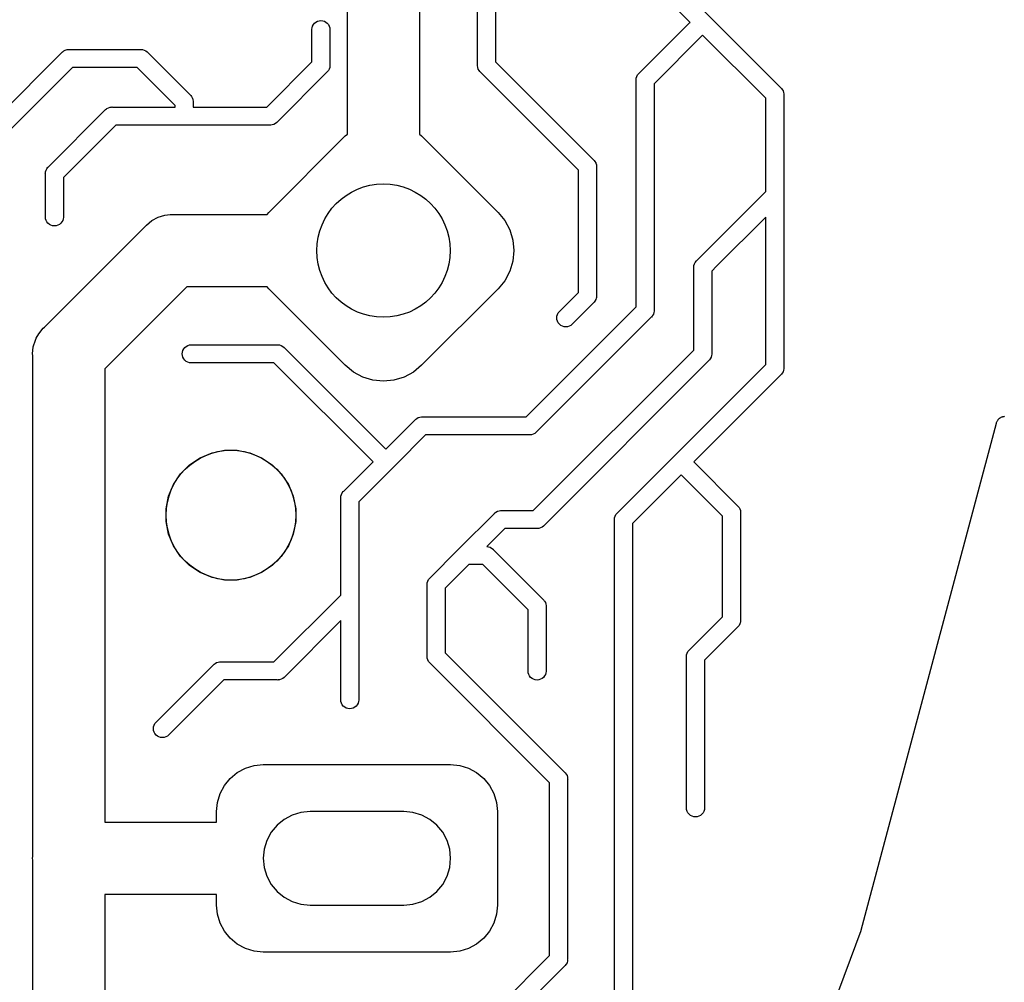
# Model space of a CAD drawing. Extents: x 5.02 to 6.67, y -5.6 to -2.91.
# Tile 5 of 9: x 5.31 to 5.85, y -4.4 to -3.87. Entities that reach past the tile are written whole.
import ezdxf

# ---------------------------------------------------------------- set-up
doc = ezdxf.new("R2010")
doc.units = 0
doc.header["$MEASUREMENT"] = 0
doc.layers.add('BLACK', color=7, linetype='CONTINUOUS')

msp = doc.modelspace()

# ---------------------------------------------------------------- linework, layer by layer
at = {"layer": 'BLACK', "linetype": 'CONTINUOUS'}
for p, q in [((5.52629, -3.66938), (5.52629, -3.93511)), ((5.48692, -3.93511), (5.48692, -3.67657)), ((5.55807, -3.8974), (5.55807, -3.85063)), ((5.56791, -3.85243), (5.56791, -3.8956)), ((5.6624, -3.84836), (5.72378, -3.90974)), ((5.67417, -3.87404), (5.65417, -3.85404)), ((5.46894, -3.87446), (5.46969, -3.87384)), ((5.46969, -3.87384), (5.47055, -3.87338)), ((5.47055, -3.87338), (5.47148, -3.8731)), ((5.47148, -3.8731), (5.47244, -3.87301)), ((5.47244, -3.87301), (5.47341, -3.8731)), ((5.47341, -3.8731), (5.47433, -3.87338)), ((5.47433, -3.87338), (5.47519, -3.87384)), ((5.47519, -3.87384), (5.47594, -3.87446)), ((5.6463, -3.90186), (5.67386, -3.8743)), ((5.67386, -3.8743), (5.67417, -3.87404)), ((5.46752, -3.87771), (5.46759, -3.87699)), ((5.46752, -3.8956), (5.46752, -3.87771)), ((5.46759, -3.87699), (5.46787, -3.87606)), ((5.46787, -3.87606), (5.46833, -3.87521)), ((5.46833, -3.87521), (5.46894, -3.87446)), ((5.47594, -3.87446), (5.47655, -3.87521)), ((5.47655, -3.87521), (5.47701, -3.87606)), ((5.47701, -3.87606), (5.47729, -3.87699)), ((5.47729, -3.87699), (5.47736, -3.87771)), ((5.47736, -3.87771), (5.47736, -3.8974)), ((5.68082, -3.88126), (5.65453, -3.90755)), ((5.68107, -3.88095), (5.68082, -3.88126)), ((5.71555, -3.91542), (5.68107, -3.88095)), ((5.26834, -3.95304), (5.331, -3.89039)), ((5.331, -3.89039), (5.33115, -3.8902)), ((5.33115, -3.8902), (5.33134, -3.89005)), ((5.33134, -3.89005), (5.3319, -3.88959)), ((5.3319, -3.88959), (5.33275, -3.88913)), ((5.33275, -3.88913), (5.33368, -3.88885)), ((5.33368, -3.88885), (5.3344, -3.88878)), ((5.3344, -3.88878), (5.33465, -3.88876)), ((5.3344, -3.88878), (5.3344, -3.88878)), ((5.33465, -3.88876), (5.33489, -3.88878)), ((5.33489, -3.88878), (5.37377, -3.88878)), ((5.37377, -3.88878), (5.37402, -3.88876)), ((5.37402, -3.88876), (5.37426, -3.88878)), ((5.37426, -3.88878), (5.37426, -3.88878)), ((5.37426, -3.88878), (5.37498, -3.88885)), ((5.37498, -3.88885), (5.37591, -3.88913)), ((5.37591, -3.88913), (5.37676, -3.88959)), ((5.37676, -3.88959), (5.37751, -3.8902)), ((5.37751, -3.8902), (5.37767, -3.89039)), ((5.37767, -3.89039), (5.40095, -3.91367)), ((5.44284, -3.92028), (5.46752, -3.8956)), ((5.56791, -3.8956), (5.62142, -3.94911)), ((5.33668, -3.89862), (5.27657, -3.95873)), ((5.37198, -3.89862), (5.33668, -3.89862)), ((5.39272, -3.91936), (5.37198, -3.89862)), ((5.47594, -3.90113), (5.47575, -3.90129)), ((5.47609, -3.90095), (5.47594, -3.90113)), ((5.47655, -3.90039), (5.47609, -3.90095)), ((5.47609, -3.90095), (5.47609, -3.90095)), ((5.47701, -3.89953), (5.47655, -3.90039)), ((5.47655, -3.90039), (5.47655, -3.90039)), ((5.47729, -3.8986), (5.47701, -3.89953)), ((5.47736, -3.89788), (5.47729, -3.8986)), ((5.47736, -3.8974), (5.47739, -3.89764)), ((5.47739, -3.89764), (5.47736, -3.89788)), ((5.47736, -3.89788), (5.47736, -3.89788)), ((5.55805, -3.89764), (5.55807, -3.8974)), ((5.55814, -3.8986), (5.55805, -3.89764)), ((5.55842, -3.89953), (5.55814, -3.8986)), ((5.55888, -3.90039), (5.55842, -3.89953)), ((5.55934, -3.90094), (5.55888, -3.90039)), ((5.5595, -3.90113), (5.55934, -3.90094)), ((5.55968, -3.90129), (5.5595, -3.90113)), ((5.47575, -3.90129), (5.44853, -3.92851)), ((5.61319, -3.95479), (5.55968, -3.90129)), ((5.64466, -3.90551), (5.64469, -3.90527)), ((5.64469, -3.90575), (5.64466, -3.90551)), ((5.64469, -3.90527), (5.64476, -3.90455)), ((5.64469, -3.90527), (5.64469, -3.90527)), ((5.64469, -4.02946), (5.64469, -3.90575)), ((5.64476, -3.90455), (5.64504, -3.90362)), ((5.64504, -3.90362), (5.64549, -3.90276)), ((5.64549, -3.90276), (5.64611, -3.90202)), ((5.64611, -3.90202), (5.6463, -3.90186)), ((5.65453, -3.90755), (5.65453, -4.03125)), ((5.72378, -3.90974), (5.72397, -3.90989)), ((5.72397, -3.90989), (5.72412, -3.91008)), ((5.72412, -3.91008), (5.72458, -3.91064)), ((5.72458, -3.91064), (5.72504, -3.91149)), ((5.72504, -3.91149), (5.72532, -3.91242)), ((5.40095, -3.91367), (5.40113, -3.91383)), ((5.40113, -3.91383), (5.40129, -3.91401)), ((5.40129, -3.91401), (5.40129, -3.91401)), ((5.40129, -3.91401), (5.40175, -3.91458)), ((5.40175, -3.91458), (5.40213, -3.91528)), ((5.40213, -3.91528), (5.40221, -3.91543)), ((5.40221, -3.91543), (5.40249, -3.91636)), ((5.40249, -3.91636), (5.40256, -3.91708)), ((5.40256, -3.91708), (5.40256, -3.91708)), ((5.40256, -3.91708), (5.40258, -3.91732)), ((5.40258, -3.91732), (5.40256, -3.91756)), ((5.71555, -3.96647), (5.71555, -3.91542)), ((5.72532, -3.91242), (5.72539, -3.91314)), ((5.72539, -3.91314), (5.72539, -3.91314)), ((5.72539, -3.91314), (5.72542, -3.91339)), ((5.72542, -3.91339), (5.72539, -3.91363)), ((5.72539, -3.91363), (5.72539, -3.96826)), ((5.32346, -3.95304), (5.35462, -3.92189)), ((5.35462, -3.92189), (5.35477, -3.9217)), ((5.35477, -3.9217), (5.35531, -3.92126)), ((5.35531, -3.92126), (5.35552, -3.92109)), ((5.35552, -3.92109), (5.35638, -3.92063)), ((5.35638, -3.92063), (5.3573, -3.92035)), ((5.3573, -3.92035), (5.35803, -3.92028)), ((5.35803, -3.92028), (5.35827, -3.92025)), ((5.35803, -3.92028), (5.35803, -3.92028)), ((5.35827, -3.92025), (5.35851, -3.92028)), ((5.35851, -3.92028), (5.39272, -3.92028)), ((5.39272, -3.92028), (5.39272, -3.91936)), ((5.40256, -3.91756), (5.40256, -3.92028)), ((5.40256, -3.92028), (5.44284, -3.92028)), ((5.36031, -3.93012), (5.33169, -3.95873)), ((5.3974, -3.93012), (5.36031, -3.93012)), ((5.39764, -3.93014), (5.3974, -3.93012)), ((5.39788, -3.93012), (5.39764, -3.93014)), ((5.44464, -3.93012), (5.39788, -3.93012)), ((5.44488, -3.93014), (5.44464, -3.93012)), ((5.44512, -3.93012), (5.44488, -3.93014)), ((5.44585, -3.93005), (5.44512, -3.93012)), ((5.44512, -3.93012), (5.44512, -3.93012)), ((5.44677, -3.92977), (5.44585, -3.93005)), ((5.44763, -3.92931), (5.44677, -3.92977)), ((5.44838, -3.92869), (5.44763, -3.92931)), ((5.44853, -3.92851), (5.44838, -3.92869)), ((5.44397, -3.97785), (5.48573, -3.93609)), ((5.48573, -3.93609), (5.48692, -3.93511)), ((5.52629, -3.93511), (5.52748, -3.93609)), ((5.52748, -3.93609), (5.56924, -3.97785)), ((5.62142, -3.94911), (5.62161, -3.94926)), ((5.62161, -3.94926), (5.62176, -3.94945)), ((5.62176, -3.94945), (5.62222, -3.95001)), ((5.32192, -3.95573), (5.3222, -3.9548)), ((5.3222, -3.9548), (5.32266, -3.95395)), ((5.32266, -3.95395), (5.32327, -3.9532)), ((5.32327, -3.9532), (5.32346, -3.95304)), ((5.61319, -4.02158), (5.61319, -3.95479)), ((5.62222, -3.95001), (5.6226, -3.95071)), ((5.6226, -3.95071), (5.62268, -3.95086)), ((5.62268, -3.95086), (5.62296, -3.95179)), ((5.62296, -3.95179), (5.62303, -3.95251)), ((5.62303, -3.95251), (5.62303, -3.95251)), ((5.62303, -3.95251), (5.62306, -3.95276)), ((5.62306, -3.95276), (5.62303, -3.953)), ((5.62303, -3.953), (5.62303, -4.02338)), ((5.32183, -3.95669), (5.32185, -3.95645)), ((5.32185, -3.95693), (5.32183, -3.95669)), ((5.32185, -3.95645), (5.32192, -3.95573)), ((5.32185, -3.95645), (5.32185, -3.95645)), ((5.32185, -3.98056), (5.32185, -3.95693)), ((5.33169, -3.95873), (5.33169, -3.98056)), ((5.68173, -4.00029), (5.71555, -3.96647)), ((5.72539, -3.96826), (5.72542, -3.9685)), ((5.72542, -3.9685), (5.72539, -3.96875)), ((5.72539, -3.96875), (5.72539, -4.06275)), ((5.32192, -3.98128), (5.32185, -3.98056)), ((5.3222, -3.98221), (5.32192, -3.98128)), ((5.33162, -3.98128), (5.33134, -3.98221)), ((5.33169, -3.98056), (5.33162, -3.98128)), ((5.38004, -3.98228), (5.38346, -3.98046)), ((5.38346, -3.98046), (5.38717, -3.97933)), ((5.38717, -3.97933), (5.39007, -3.97905)), ((5.39007, -3.97905), (5.39103, -3.97895)), ((5.39103, -3.97895), (5.392, -3.97905)), ((5.392, -3.97905), (5.44299, -3.97905)), ((5.44299, -3.97905), (5.44397, -3.97785)), ((5.56924, -3.97785), (5.57291, -3.98233)), ((5.71555, -3.98038), (5.68869, -4.00725)), ((5.71555, -4.06095), (5.71555, -3.98038)), ((5.32141, -4.04051), (5.37643, -3.98549)), ((5.32266, -3.98306), (5.3222, -3.98221)), ((5.32328, -3.98381), (5.32266, -3.98306)), ((5.32402, -3.98443), (5.32328, -3.98381)), ((5.32488, -3.98488), (5.32402, -3.98443)), ((5.32581, -3.98516), (5.32488, -3.98488)), ((5.32677, -3.98526), (5.32581, -3.98516)), ((5.32774, -3.98516), (5.32677, -3.98526)), ((5.32866, -3.98488), (5.32774, -3.98516)), ((5.32952, -3.98443), (5.32866, -3.98488)), ((5.33027, -3.98381), (5.32952, -3.98443)), ((5.33088, -3.98306), (5.33027, -3.98381)), ((5.33134, -3.98221), (5.33088, -3.98306)), ((5.37643, -3.98549), (5.37705, -3.98474)), ((5.37705, -3.98474), (5.38004, -3.98228)), ((5.57291, -3.98233), (5.57564, -3.98743)), ((5.57564, -3.98743), (5.57732, -3.99297)), ((5.57732, -3.99297), (5.57789, -3.99873)), ((5.57789, -3.99873), (5.57732, -4.00449)), ((5.67779, -4.00422), (5.68173, -4.00029)), ((5.68173, -4.00029), (5.68173, -4.00029)), ((5.57732, -4.00449), (5.57564, -4.01003)), ((5.67616, -4.00787), (5.67618, -4.00763)), ((5.67618, -4.00812), (5.67616, -4.00787)), ((5.67618, -4.00763), (5.67625, -4.00691)), ((5.67618, -4.00763), (5.67618, -4.00763)), ((5.67618, -4.05308), (5.67618, -4.00812)), ((5.67625, -4.00691), (5.67653, -4.00598)), ((5.67653, -4.00598), (5.67699, -4.00513)), ((5.67699, -4.00513), (5.67761, -4.00438)), ((5.67761, -4.00438), (5.67779, -4.00422)), ((5.68869, -4.00725), (5.68602, -4.00991)), ((5.68869, -4.00725), (5.68869, -4.00725)), ((5.57564, -4.01003), (5.57291, -4.01514)), ((5.68602, -4.00991), (5.68602, -4.05488)), ((5.39919, -4.01842), (5.35433, -4.06327)), ((5.44299, -4.01842), (5.39919, -4.01842)), ((5.44397, -4.01961), (5.44299, -4.01842)), ((5.48573, -4.06137), (5.44397, -4.01961)), ((5.56924, -4.01961), (5.52748, -4.06137)), ((5.57291, -4.01514), (5.56924, -4.01961)), ((5.60265, -4.03212), (5.61319, -4.02158)), ((5.62295, -4.02463), (5.62268, -4.02551)), ((5.62296, -4.02459), (5.62295, -4.02463)), ((5.62303, -4.02386), (5.62296, -4.02459)), ((5.62303, -4.02338), (5.62306, -4.02362)), ((5.62306, -4.02362), (5.62303, -4.02386)), ((5.62303, -4.02386), (5.62303, -4.02386)), ((5.58458, -4.08957), (5.64469, -4.02946)), ((5.62142, -4.02727), (5.60961, -4.03908)), ((5.62161, -4.02712), (5.62142, -4.02727)), ((5.62176, -4.02693), (5.62161, -4.02712)), ((5.62222, -4.02637), (5.62176, -4.02693)), ((5.62176, -4.02693), (5.62176, -4.02693)), ((5.62268, -4.02551), (5.62222, -4.02637)), ((5.65292, -4.03515), (5.59026, -4.0978)), ((5.60135, -4.03543), (5.60145, -4.03447)), ((5.60145, -4.0364), (5.60135, -4.03543)), ((5.60145, -4.03447), (5.60173, -4.03354)), ((5.60173, -4.03354), (5.60219, -4.03269)), ((5.60219, -4.03269), (5.60265, -4.03212)), ((5.6531, -4.03499), (5.65292, -4.03515)), ((5.65349, -4.03452), (5.6531, -4.03499)), ((5.65372, -4.03424), (5.65349, -4.03452)), ((5.65417, -4.03339), (5.65372, -4.03424)), ((5.65446, -4.03246), (5.65417, -4.03339)), ((5.65417, -4.03339), (5.65417, -4.03339)), ((5.65453, -4.03174), (5.65446, -4.03246)), ((5.65453, -4.03125), (5.65455, -4.0315)), ((5.65455, -4.0315), (5.65453, -4.03174)), ((5.65453, -4.03174), (5.65453, -4.03174)), ((5.3182, -4.04413), (5.32066, -4.04113)), ((5.32066, -4.04113), (5.32141, -4.04051)), ((5.60173, -4.03733), (5.60145, -4.0364)), ((5.60219, -4.03818), (5.60173, -4.03733)), ((5.6028, -4.03893), (5.60219, -4.03818)), ((5.60355, -4.03954), (5.6028, -4.03893)), ((5.60441, -4.04), (5.60355, -4.03954)), ((5.60533, -4.04028), (5.60441, -4.04)), ((5.6063, -4.04038), (5.60533, -4.04028)), ((5.60726, -4.04028), (5.6063, -4.04038)), ((5.60819, -4.04), (5.60726, -4.04028)), ((5.60905, -4.03954), (5.60819, -4.04)), ((5.60961, -4.03908), (5.60905, -4.03954)), ((5.31687, -4.04661), (5.3182, -4.04413)), ((5.31487, -4.05512), (5.31525, -4.05126)), ((5.31525, -4.05126), (5.31637, -4.04755)), ((5.31637, -4.04755), (5.31687, -4.04661)), ((5.39746, -4.05237), (5.39808, -4.05162)), ((5.39808, -4.05162), (5.39883, -4.05101)), ((5.39883, -4.05101), (5.39968, -4.05055)), ((5.39968, -4.05055), (5.40061, -4.05027)), ((5.40061, -4.05027), (5.40133, -4.0502)), ((5.40133, -4.0502), (5.44858, -4.0502)), ((5.44858, -4.0502), (5.44882, -4.05017)), ((5.44882, -4.05017), (5.44906, -4.0502)), ((5.44906, -4.0502), (5.44906, -4.0502)), ((5.44906, -4.0502), (5.44978, -4.05027)), ((5.44978, -4.05027), (5.45071, -4.05055)), ((5.45071, -4.05055), (5.45157, -4.05101)), ((5.45157, -4.05101), (5.45232, -4.05162)), ((5.45232, -4.05162), (5.45247, -4.05181)), ((5.45247, -4.05181), (5.50787, -4.10721)), ((5.31496, -4.05609), (5.31487, -4.05512)), ((5.31496, -4.32974), (5.31496, -4.05609)), ((5.39663, -4.05512), (5.39672, -4.05415)), ((5.39672, -4.05608), (5.39663, -4.05512)), ((5.39672, -4.05415), (5.39701, -4.05323)), ((5.39701, -4.05701), (5.39672, -4.05608)), ((5.39701, -4.05323), (5.39746, -4.05237)), ((5.39746, -4.05787), (5.39701, -4.05701)), ((5.58851, -4.14075), (5.67618, -4.05308)), ((5.68567, -4.05701), (5.68521, -4.05787)), ((5.68595, -4.05608), (5.68567, -4.05701)), ((5.68567, -4.05701), (5.68567, -4.05701)), ((5.68602, -4.05536), (5.68595, -4.05608)), ((5.68602, -4.05488), (5.68605, -4.05512)), ((5.68605, -4.05512), (5.68602, -4.05536)), ((5.68602, -4.05536), (5.68602, -4.05536)), ((5.39808, -4.05861), (5.39746, -4.05787)), ((5.39883, -4.05923), (5.39808, -4.05861)), ((5.39968, -4.05969), (5.39883, -4.05923)), ((5.40061, -4.05997), (5.39968, -4.05969)), ((5.40133, -4.06004), (5.40061, -4.05997)), ((5.44678, -4.06004), (5.40133, -4.06004)), ((5.50091, -4.11417), (5.44678, -4.06004)), ((5.4902, -4.06504), (5.48573, -4.06137)), ((5.52748, -4.06137), (5.52301, -4.06504)), ((5.68441, -4.05877), (5.5942, -4.14898)), ((5.66598, -4.11052), (5.71555, -4.06095)), ((5.6846, -4.05861), (5.68441, -4.05877)), ((5.68475, -4.05843), (5.6846, -4.05861)), ((5.68521, -4.05787), (5.68475, -4.05843)), ((5.68475, -4.05843), (5.68475, -4.05843)), ((5.35433, -4.06327), (5.35433, -4.31102)), ((5.4953, -4.06777), (5.4902, -4.06504)), ((5.50084, -4.06945), (5.4953, -4.06777)), ((5.5179, -4.06777), (5.51236, -4.06945)), ((5.52301, -4.06504), (5.5179, -4.06777)), ((5.72378, -4.06664), (5.67625, -4.11417)), ((5.72397, -4.06649), (5.72378, -4.06664)), ((5.72412, -4.0663), (5.72397, -4.06649)), ((5.72458, -4.06574), (5.72412, -4.0663)), ((5.72412, -4.0663), (5.72412, -4.0663)), ((5.72504, -4.06488), (5.72458, -4.06574)), ((5.72532, -4.06396), (5.72504, -4.06488)), ((5.72504, -4.06488), (5.72504, -4.06488)), ((5.72539, -4.06323), (5.72532, -4.06396)), ((5.72539, -4.06275), (5.72542, -4.06299)), ((5.72542, -4.06299), (5.72539, -4.06323)), ((5.72539, -4.06323), (5.72539, -4.06323)), ((5.5066, -4.07002), (5.50084, -4.06945)), ((5.51236, -4.06945), (5.5066, -4.07002)), ((5.52659, -4.08964), (5.52732, -4.08957)), ((5.52732, -4.08957), (5.52756, -4.08954)), ((5.52732, -4.08957), (5.52732, -4.08957)), ((5.52756, -4.08954), (5.5278, -4.08957)), ((5.5278, -4.08957), (5.58458, -4.08957)), ((5.84459, -4.08959), (5.84489, -4.08946)), ((5.84489, -4.08946), (5.84505, -4.08942)), ((5.84505, -4.08942), (5.8452, -4.08937)), ((5.8452, -4.08937), (5.84552, -4.08932)), ((5.84552, -4.08932), (5.84584, -4.08925)), ((5.84584, -4.08925), (5.846, -4.08924)), ((5.50787, -4.10721), (5.52391, -4.09118)), ((5.52391, -4.09118), (5.52406, -4.09099)), ((5.52406, -4.09099), (5.52425, -4.09084)), ((5.52425, -4.09084), (5.52481, -4.09038)), ((5.52425, -4.09084), (5.52425, -4.09084)), ((5.52481, -4.09038), (5.52567, -4.08992)), ((5.52567, -4.08992), (5.52576, -4.08989)), ((5.52576, -4.08989), (5.52659, -4.08964)), ((5.76775, -4.36996), (5.84163, -4.09292)), ((5.84163, -4.09292), (5.84164, -4.09285)), ((5.84164, -4.09285), (5.8417, -4.0927)), ((5.8417, -4.0927), (5.84174, -4.09254)), ((5.84174, -4.09254), (5.84188, -4.09225)), ((5.84188, -4.09225), (5.842, -4.09194)), ((5.842, -4.09194), (5.84209, -4.09181)), ((5.84209, -4.09181), (5.84216, -4.09166)), ((5.84216, -4.09166), (5.84235, -4.0914)), ((5.84235, -4.0914), (5.84252, -4.09112)), ((5.84252, -4.09112), (5.84264, -4.091)), ((5.84264, -4.091), (5.84273, -4.09087)), ((5.84273, -4.09087), (5.84297, -4.09065)), ((5.84297, -4.09065), (5.8432, -4.09042)), ((5.8432, -4.09042), (5.84333, -4.09032)), ((5.84333, -4.09032), (5.84345, -4.09021)), ((5.84345, -4.09021), (5.84373, -4.09004)), ((5.84373, -4.09004), (5.844, -4.08986)), ((5.844, -4.08986), (5.84415, -4.08979)), ((5.84415, -4.08979), (5.84429, -4.0897)), ((5.84429, -4.0897), (5.84459, -4.08959)), ((5.5296, -4.09941), (5.51349, -4.11551)), ((5.58637, -4.09941), (5.5296, -4.09941)), ((5.58661, -4.09943), (5.58637, -4.09941)), ((5.58686, -4.09941), (5.58661, -4.09943)), ((5.58758, -4.09934), (5.58686, -4.09941)), ((5.58686, -4.09941), (5.58686, -4.09941)), ((5.58851, -4.09906), (5.58758, -4.09934)), ((5.58936, -4.0986), (5.58851, -4.09906)), ((5.59011, -4.09798), (5.58936, -4.0986)), ((5.59026, -4.0978), (5.59011, -4.09798)), ((5.40648, -4.11183), (5.41293, -4.10916)), ((5.41293, -4.10916), (5.41978, -4.1078)), ((5.41978, -4.1078), (5.42676, -4.1078)), ((5.42676, -4.1078), (5.4336, -4.10916)), ((5.4336, -4.10916), (5.44005, -4.11183)), ((5.63449, -4.14202), (5.66564, -4.11086)), ((5.66564, -4.11086), (5.66579, -4.11068)), ((5.66579, -4.11068), (5.66598, -4.11052)), ((5.39575, -4.12064), (5.40068, -4.11571)), ((5.40068, -4.11571), (5.40648, -4.11183)), ((5.44005, -4.11183), (5.44585, -4.11571)), ((5.44585, -4.11571), (5.45079, -4.12064)), ((5.48488, -4.13021), (5.50091, -4.11417)), ((5.51315, -4.11586), (5.49311, -4.1359)), ((5.51334, -4.1157), (5.51315, -4.11586)), ((5.51349, -4.11551), (5.51334, -4.1157)), ((5.51349, -4.11551), (5.51349, -4.11551)), ((5.51349, -4.11551), (5.51349, -4.11551)), ((5.67625, -4.11417), (5.70016, -4.13808)), ((5.39187, -4.12644), (5.39575, -4.12064)), ((5.45079, -4.12064), (5.45467, -4.12644)), ((5.66929, -4.12113), (5.64272, -4.14771)), ((5.69193, -4.14377), (5.66929, -4.12113)), ((5.3892, -4.13289), (5.39187, -4.12644)), ((5.45467, -4.12644), (5.45734, -4.13289)), ((5.48334, -4.13289), (5.48362, -4.13197)), ((5.48362, -4.13197), (5.48408, -4.13111)), ((5.48408, -4.13111), (5.48469, -4.13036)), ((5.48469, -4.13036), (5.48488, -4.13021)), ((5.38783, -4.13974), (5.3892, -4.13289)), ((5.45734, -4.13289), (5.4587, -4.13974)), ((5.48324, -4.13386), (5.48327, -4.13362)), ((5.48327, -4.1341), (5.48324, -4.13386)), ((5.48327, -4.13362), (5.48334, -4.13289)), ((5.48327, -4.13362), (5.48327, -4.13362)), ((5.48327, -4.17692), (5.48327, -4.1341)), ((5.49311, -4.1359), (5.49311, -4.18874)), ((5.38783, -4.14672), (5.38783, -4.13974)), ((5.4587, -4.13974), (5.4587, -4.14672)), ((5.54787, -4.1617), (5.56722, -4.14236)), ((5.56722, -4.14236), (5.56737, -4.14217)), ((5.56737, -4.14217), (5.56756, -4.14202)), ((5.56756, -4.14202), (5.56812, -4.14156)), ((5.56812, -4.14156), (5.56897, -4.1411)), ((5.56897, -4.1411), (5.5699, -4.14082)), ((5.5699, -4.14082), (5.57062, -4.14075)), ((5.57062, -4.14075), (5.57063, -4.14075)), ((5.57063, -4.14075), (5.57087, -4.14072)), ((5.57087, -4.14072), (5.57111, -4.14075)), ((5.57111, -4.14075), (5.58851, -4.14075)), ((5.63323, -4.14378), (5.63368, -4.14292)), ((5.63368, -4.14292), (5.6343, -4.14217)), ((5.6343, -4.14217), (5.63449, -4.14202)), ((5.70016, -4.13808), (5.70035, -4.13824)), ((5.70035, -4.13824), (5.7005, -4.13842)), ((5.7005, -4.13842), (5.7005, -4.13842)), ((5.7005, -4.13842), (5.70073, -4.13871)), ((5.70073, -4.13871), (5.70096, -4.13898)), ((5.70096, -4.13898), (5.70142, -4.13984)), ((5.70142, -4.13984), (5.7017, -4.14077)), ((5.7017, -4.14077), (5.70177, -4.14149)), ((5.70177, -4.14149), (5.70177, -4.14149)), ((5.70177, -4.14149), (5.7018, -4.14173)), ((5.7018, -4.14173), (5.70177, -4.14197)), ((5.70177, -4.14197), (5.70177, -4.20055)), ((5.3892, -4.15356), (5.38783, -4.14672)), ((5.4587, -4.14672), (5.45734, -4.15356)), ((5.63285, -4.14567), (5.63287, -4.14543)), ((5.63287, -4.14591), (5.63285, -4.14567)), ((5.63287, -4.14543), (5.63295, -4.1447)), ((5.63287, -4.14543), (5.63287, -4.14543)), ((5.63287, -4.40347), (5.63287, -4.14591)), ((5.63295, -4.1447), (5.63323, -4.14378)), ((5.64272, -4.14771), (5.64272, -4.40527)), ((5.69193, -4.19661), (5.69193, -4.14377)), ((5.39187, -4.16001), (5.3892, -4.15356)), ((5.45734, -4.15356), (5.45467, -4.16001)), ((5.5729, -4.15059), (5.56308, -4.16042)), ((5.59031, -4.15059), (5.5729, -4.15059)), ((5.59055, -4.15061), (5.59031, -4.15059)), ((5.59079, -4.15059), (5.59055, -4.15061)), ((5.59152, -4.15052), (5.59079, -4.15059)), ((5.59079, -4.15059), (5.59079, -4.15059)), ((5.59244, -4.15024), (5.59152, -4.15052)), ((5.5933, -4.14978), (5.59244, -4.15024)), ((5.59405, -4.14917), (5.5933, -4.14978)), ((5.5942, -4.14898), (5.59405, -4.14917)), ((5.39575, -4.16582), (5.39187, -4.16001)), ((5.45467, -4.16001), (5.45079, -4.16582)), ((5.53212, -4.17745), (5.54753, -4.16204)), ((5.54753, -4.16204), (5.54768, -4.16186)), ((5.54768, -4.16186), (5.54787, -4.1617)), ((5.54787, -4.1617), (5.54787, -4.1617)), ((5.54787, -4.1617), (5.54787, -4.1617)), ((5.56308, -4.16042), (5.56323, -4.16043)), ((5.56323, -4.16043), (5.56323, -4.16043)), ((5.56323, -4.16043), (5.56396, -4.1605)), ((5.56396, -4.1605), (5.56488, -4.16079)), ((5.56488, -4.16079), (5.56574, -4.16124)), ((5.56574, -4.16124), (5.56649, -4.16186)), ((5.56649, -4.16186), (5.56664, -4.16205)), ((5.56664, -4.16205), (5.59386, -4.18926)), ((5.40068, -4.17075), (5.39575, -4.16582)), ((5.45079, -4.16582), (5.44585, -4.17075)), ((5.55322, -4.17028), (5.54035, -4.18314)), ((5.56095, -4.17028), (5.55322, -4.17028)), ((5.58563, -4.19495), (5.56095, -4.17028)), ((5.40648, -4.17463), (5.40068, -4.17075)), ((5.41293, -4.1773), (5.40648, -4.17463)), ((5.44005, -4.17463), (5.4336, -4.1773)), ((5.44585, -4.17075), (5.44005, -4.17463)), ((5.41978, -4.17866), (5.41293, -4.1773)), ((5.42676, -4.17866), (5.41978, -4.17866)), ((5.4336, -4.1773), (5.42676, -4.17866)), ((5.48327, -4.18694), (5.48327, -4.17692)), ((5.48327, -4.17692), (5.48327, -4.17692)), ((5.53049, -4.1811), (5.53051, -4.18086)), ((5.53051, -4.18086), (5.53058, -4.18014)), ((5.53051, -4.18086), (5.53051, -4.18086)), ((5.53058, -4.18014), (5.53086, -4.17921)), ((5.53086, -4.17921), (5.53132, -4.17836)), ((5.53132, -4.17836), (5.53194, -4.17761)), ((5.53194, -4.17761), (5.53212, -4.17745)), ((5.53051, -4.18134), (5.53049, -4.1811)), ((5.53051, -4.22023), (5.53051, -4.18134)), ((5.54035, -4.18314), (5.54035, -4.21843)), ((5.44678, -4.22343), (5.48327, -4.18694)), ((5.49311, -4.18874), (5.49313, -4.18898)), ((5.49313, -4.18898), (5.49311, -4.18922)), ((5.49311, -4.18922), (5.49311, -4.24434)), ((5.59386, -4.18926), (5.59405, -4.18942)), ((5.59405, -4.18942), (5.5942, -4.1896)), ((5.5942, -4.1896), (5.5942, -4.1896)), ((5.5942, -4.1896), (5.59451, -4.18998)), ((5.59451, -4.18998), (5.59466, -4.19017)), ((5.59466, -4.19017), (5.59512, -4.19102)), ((5.59512, -4.19102), (5.5954, -4.19195)), ((5.58563, -4.22859), (5.58563, -4.19495)), ((5.5954, -4.19195), (5.59547, -4.19267)), ((5.59547, -4.19267), (5.59547, -4.19267)), ((5.59547, -4.19267), (5.5955, -4.19291)), ((5.5955, -4.19291), (5.59547, -4.19315)), ((5.59547, -4.19315), (5.59547, -4.22859)), ((5.69193, -4.19875), (5.69193, -4.19661)), ((5.69193, -4.19661), (5.69193, -4.19661)), ((5.48327, -4.20086), (5.45247, -4.23166)), ((5.48327, -4.24434), (5.48327, -4.20086)), ((5.67386, -4.21682), (5.69193, -4.19875)), ((5.70163, -4.20198), (5.70142, -4.20268)), ((5.7017, -4.20175), (5.70163, -4.20198)), ((5.70177, -4.20103), (5.7017, -4.20175)), ((5.70177, -4.20055), (5.7018, -4.20079)), ((5.7018, -4.20079), (5.70177, -4.20103)), ((5.70177, -4.20103), (5.70177, -4.20103)), ((5.70016, -4.20444), (5.68209, -4.22251)), ((5.70035, -4.20428), (5.70016, -4.20444)), ((5.70073, -4.20381), (5.70035, -4.20428)), ((5.70096, -4.20353), (5.70073, -4.20381)), ((5.70142, -4.20268), (5.70096, -4.20353)), ((5.54035, -4.21843), (5.60567, -4.28375)), ((5.67232, -4.21951), (5.6726, -4.21858)), ((5.6726, -4.21858), (5.67305, -4.21773)), ((5.67305, -4.21773), (5.67367, -4.21698)), ((5.67367, -4.21698), (5.67386, -4.21682)), ((5.41458, -4.22423), (5.41543, -4.22378)), ((5.41543, -4.22378), (5.41636, -4.2235)), ((5.41636, -4.2235), (5.41708, -4.22343)), ((5.41708, -4.22343), (5.41732, -4.2234)), ((5.41708, -4.22343), (5.41708, -4.22343)), ((5.41732, -4.2234), (5.41756, -4.22343)), ((5.41756, -4.22343), (5.44678, -4.22343)), ((5.53049, -4.22047), (5.53051, -4.22023)), ((5.53058, -4.22144), (5.53049, -4.22047)), ((5.53086, -4.22236), (5.53058, -4.22144)), ((5.53132, -4.22322), (5.53086, -4.22236)), ((5.53178, -4.22378), (5.53132, -4.22322)), ((5.53194, -4.22397), (5.53178, -4.22378)), ((5.53212, -4.22412), (5.53194, -4.22397)), ((5.67222, -4.22047), (5.67224, -4.22023)), ((5.67224, -4.22071), (5.67222, -4.22047)), ((5.67224, -4.22023), (5.67232, -4.21951)), ((5.67224, -4.22023), (5.67224, -4.22023)), ((5.67224, -4.30339), (5.67224, -4.22071)), ((5.68209, -4.22251), (5.68209, -4.30339)), ((5.38218, -4.25653), (5.41367, -4.22504)), ((5.41367, -4.22504), (5.41383, -4.22485)), ((5.41383, -4.22485), (5.41415, -4.22458)), ((5.41415, -4.22458), (5.41458, -4.22423)), ((5.59744, -4.28944), (5.53212, -4.22412)), ((5.5857, -4.22931), (5.58563, -4.22859)), ((5.58598, -4.23024), (5.5857, -4.22931)), ((5.5954, -4.22931), (5.59512, -4.23024)), ((5.59547, -4.22859), (5.5954, -4.22931)), ((5.41936, -4.23327), (5.38914, -4.26349)), ((5.44858, -4.23327), (5.41936, -4.23327)), ((5.44882, -4.23329), (5.44858, -4.23327)), ((5.44906, -4.23327), (5.44882, -4.23329)), ((5.44978, -4.2332), (5.44906, -4.23327)), ((5.44906, -4.23327), (5.44906, -4.23327)), ((5.45071, -4.23292), (5.44978, -4.2332)), ((5.45157, -4.23246), (5.45071, -4.23292)), ((5.45232, -4.23184), (5.45157, -4.23246)), ((5.45247, -4.23166), (5.45232, -4.23184)), ((5.58644, -4.23109), (5.58598, -4.23024)), ((5.58705, -4.23184), (5.58644, -4.23109)), ((5.5878, -4.23246), (5.58705, -4.23184)), ((5.58866, -4.23292), (5.5878, -4.23246)), ((5.58959, -4.2332), (5.58866, -4.23292)), ((5.59055, -4.23329), (5.58959, -4.2332)), ((5.59152, -4.2332), (5.59055, -4.23329)), ((5.59244, -4.23292), (5.59152, -4.2332)), ((5.5933, -4.23246), (5.59244, -4.23292)), ((5.59405, -4.23184), (5.5933, -4.23246)), ((5.59466, -4.23109), (5.59405, -4.23184)), ((5.59512, -4.23024), (5.59466, -4.23109)), ((5.48334, -4.24506), (5.48327, -4.24434)), ((5.48362, -4.24599), (5.48334, -4.24506)), ((5.49304, -4.24506), (5.49276, -4.24599)), ((5.49311, -4.24434), (5.49304, -4.24506)), ((5.48408, -4.24684), (5.48362, -4.24599)), ((5.48469, -4.24759), (5.48408, -4.24684)), ((5.48544, -4.24821), (5.48469, -4.24759)), ((5.4863, -4.24866), (5.48544, -4.24821)), ((5.48722, -4.24894), (5.4863, -4.24866)), ((5.48819, -4.24904), (5.48722, -4.24894)), ((5.48915, -4.24894), (5.48819, -4.24904)), ((5.49008, -4.24866), (5.48915, -4.24894)), ((5.49094, -4.24821), (5.49008, -4.24866)), ((5.49169, -4.24759), (5.49094, -4.24821)), ((5.4923, -4.24684), (5.49169, -4.24759)), ((5.49276, -4.24599), (5.4923, -4.24684)), ((5.38088, -4.25984), (5.38098, -4.25888)), ((5.38098, -4.26081), (5.38088, -4.25984)), ((5.38098, -4.25888), (5.38126, -4.25795)), ((5.38126, -4.26173), (5.38098, -4.26081)), ((5.38126, -4.25795), (5.38172, -4.2571)), ((5.38172, -4.26259), (5.38126, -4.26173)), ((5.38172, -4.2571), (5.38218, -4.25653)), ((5.38233, -4.26334), (5.38172, -4.26259)), ((5.38308, -4.26395), (5.38233, -4.26334)), ((5.38393, -4.26441), (5.38308, -4.26395)), ((5.38486, -4.26469), (5.38393, -4.26441)), ((5.38583, -4.26479), (5.38486, -4.26469)), ((5.38679, -4.26469), (5.38583, -4.26479)), ((5.38772, -4.26441), (5.38679, -4.26469)), ((5.38857, -4.26395), (5.38772, -4.26441)), ((5.38914, -4.26349), (5.38857, -4.26395)), ((5.42673, -4.28384), (5.43115, -4.28148)), ((5.43115, -4.28148), (5.43595, -4.28002)), ((5.43595, -4.28002), (5.44094, -4.27953)), ((5.44094, -4.27953), (5.54331, -4.27953)), ((5.54331, -4.27953), (5.5483, -4.28002)), ((5.5483, -4.28002), (5.5531, -4.28148)), ((5.5531, -4.28148), (5.55752, -4.28384)), ((5.41967, -4.2909), (5.42285, -4.28702)), ((5.42285, -4.28702), (5.42673, -4.28384)), ((5.55752, -4.28384), (5.5614, -4.28702)), ((5.5614, -4.28702), (5.56458, -4.2909)), ((5.60567, -4.28375), (5.60586, -4.2839)), ((5.60586, -4.2839), (5.60601, -4.28409)), ((5.60601, -4.28409), (5.60647, -4.28465)), ((5.60647, -4.28465), (5.60693, -4.28551)), ((5.60693, -4.28551), (5.60721, -4.28644)), ((5.60721, -4.28644), (5.60728, -4.28716)), ((5.60728, -4.28716), (5.60728, -4.28716)), ((5.60728, -4.28716), (5.60731, -4.2874)), ((5.60731, -4.2874), (5.60728, -4.28764)), ((5.60728, -4.28764), (5.60728, -4.38559)), ((5.4173, -4.29533), (5.41967, -4.2909)), ((5.56458, -4.2909), (5.56695, -4.29533)), ((5.59744, -4.38379), (5.59744, -4.28944)), ((5.41585, -4.30013), (5.4173, -4.29533)), ((5.56695, -4.29533), (5.56841, -4.30013)), ((5.41535, -4.30512), (5.41585, -4.30013)), ((5.56841, -4.30013), (5.5689, -4.30512)), ((5.67232, -4.30411), (5.67224, -4.30339)), ((5.6726, -4.30504), (5.67232, -4.30411)), ((5.68202, -4.30411), (5.68173, -4.30504)), ((5.68209, -4.30339), (5.68202, -4.30411)), ((5.41535, -4.31102), (5.41535, -4.30512)), ((5.45232, -4.30943), (5.44844, -4.31261)), ((5.45674, -4.30707), (5.45232, -4.30943)), ((5.46154, -4.30561), (5.45674, -4.30707)), ((5.46654, -4.30512), (5.46154, -4.30561)), ((5.51772, -4.30512), (5.46654, -4.30512)), ((5.52271, -4.30561), (5.51772, -4.30512)), ((5.52751, -4.30707), (5.52271, -4.30561)), ((5.53193, -4.30943), (5.52751, -4.30707)), ((5.53581, -4.31261), (5.53193, -4.30943)), ((5.5689, -4.30512), (5.5689, -4.3563)), ((5.67305, -4.3059), (5.6726, -4.30504)), ((5.67367, -4.30665), (5.67305, -4.3059)), ((5.67442, -4.30726), (5.67367, -4.30665)), ((5.67527, -4.30772), (5.67442, -4.30726)), ((5.6762, -4.308), (5.67527, -4.30772)), ((5.67717, -4.30809), (5.6762, -4.308)), ((5.67813, -4.308), (5.67717, -4.30809)), ((5.67906, -4.30772), (5.67813, -4.308)), ((5.67991, -4.30726), (5.67906, -4.30772)), ((5.68066, -4.30665), (5.67991, -4.30726)), ((5.68128, -4.3059), (5.68066, -4.30665)), ((5.68173, -4.30504), (5.68128, -4.3059)), ((5.35433, -4.31102), (5.41535, -4.31102)), ((5.44844, -4.31261), (5.44526, -4.31649)), ((5.53899, -4.31649), (5.53581, -4.31261)), ((5.44289, -4.32092), (5.44144, -4.32572)), ((5.44526, -4.31649), (5.44289, -4.32092)), ((5.54136, -4.32092), (5.53899, -4.31649)), ((5.54282, -4.32572), (5.54136, -4.32092)), ((5.44144, -4.32572), (5.44094, -4.33071)), ((5.54331, -4.33071), (5.54282, -4.32572)), ((5.31487, -4.33071), (5.31496, -4.32974)), ((5.31496, -4.33168), (5.31487, -4.33071)), ((5.31496, -4.68407), (5.31496, -4.33168)), ((5.44094, -4.33071), (5.44144, -4.3357)), ((5.54282, -4.3357), (5.54331, -4.33071)), ((5.44144, -4.3357), (5.44289, -4.3405)), ((5.54136, -4.3405), (5.54282, -4.3357)), ((5.44289, -4.3405), (5.44526, -4.34493)), ((5.53899, -4.34493), (5.54136, -4.3405)), ((5.44526, -4.34493), (5.44844, -4.3488)), ((5.53581, -4.3488), (5.53899, -4.34493)), ((5.41535, -4.35039), (5.35433, -4.35039)), ((5.35433, -4.35039), (5.35433, -4.67689)), ((5.41535, -4.3563), (5.41535, -4.35039)), ((5.44844, -4.3488), (5.45232, -4.35199)), ((5.45232, -4.35199), (5.45674, -4.35435)), ((5.52751, -4.35435), (5.53193, -4.35199)), ((5.53193, -4.35199), (5.53581, -4.3488)), ((5.41585, -4.36129), (5.41535, -4.3563)), ((5.45674, -4.35435), (5.46154, -4.35581)), ((5.46154, -4.35581), (5.46654, -4.3563)), ((5.46654, -4.3563), (5.51772, -4.3563)), ((5.51772, -4.3563), (5.52271, -4.35581)), ((5.52271, -4.35581), (5.52751, -4.35435)), ((5.5689, -4.3563), (5.56841, -4.36129)), ((5.4173, -4.36609), (5.41585, -4.36129)), ((5.56841, -4.36129), (5.56695, -4.36609)), ((5.41967, -4.37052), (5.4173, -4.36609)), ((5.56695, -4.36609), (5.56458, -4.37052)), ((5.42285, -4.37439), (5.41967, -4.37052)), ((5.42673, -4.37758), (5.42285, -4.37439)), ((5.5614, -4.37439), (5.55752, -4.37758)), ((5.56458, -4.37052), (5.5614, -4.37439)), ((5.65214, -4.67828), (5.76767, -4.37019)), ((5.76767, -4.37019), (5.76775, -4.36996)), ((5.43115, -4.37994), (5.42673, -4.37758)), ((5.43595, -4.3814), (5.43115, -4.37994)), ((5.5531, -4.37994), (5.5483, -4.3814)), ((5.55752, -4.37758), (5.5531, -4.37994)), ((5.44094, -4.38189), (5.43595, -4.3814)), ((5.54331, -4.38189), (5.44094, -4.38189)), ((5.5483, -4.3814), (5.54331, -4.38189)), ((5.55702, -4.42421), (5.59744, -4.38379)), ((5.60567, -4.38948), (5.56271, -4.43244)), ((5.60586, -4.38932), (5.60567, -4.38948)), ((5.60629, -4.3888), (5.60586, -4.38932)), ((5.60647, -4.38857), (5.60629, -4.3888)), ((5.60693, -4.38772), (5.60647, -4.38857)), ((5.60721, -4.38679), (5.60693, -4.38772)), ((5.60728, -4.38607), (5.60721, -4.38679)), ((5.60728, -4.38559), (5.60731, -4.38583)), ((5.60731, -4.38583), (5.60728, -4.38607)), ((5.60728, -4.38607), (5.60728, -4.38607))]:
    msp.add_line(p, q, dxfattribs=at)
at = {"layer": 'BLACK'}
for centre, radius in [((5.5066, -3.99873), 0.03642), ((5.42327, -4.14323), 0.03543)]:
    msp.add_circle(centre, radius, dxfattribs=at)

doc.saveas('drawing.dxf')
